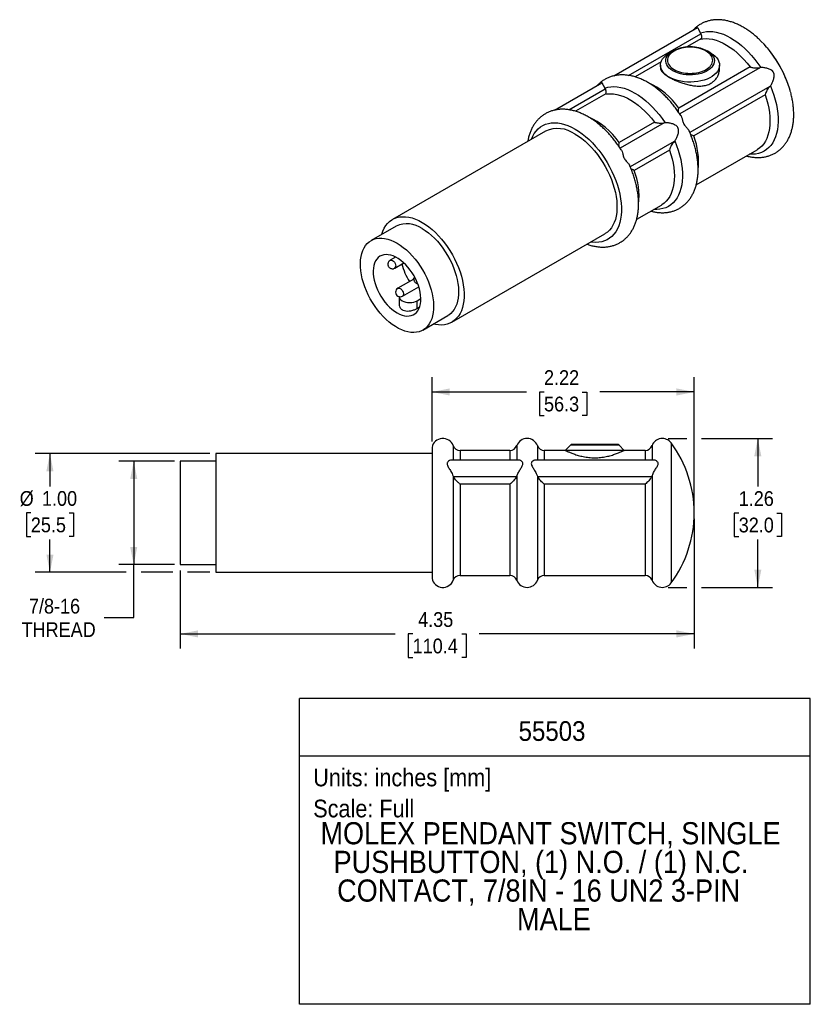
# Model space of a CAD drawing. Header units: inches. Extents: x 0.2 to 11, y 0 to 8.3.
# Tile 2 of 2: x 4.3 to 11, y 0 to 8.3. Entities that reach past the tile are written whole.
import ezdxf
from ezdxf.enums import TextEntityAlignment as Align

# ---------------------------------------------------------------- set-up
doc = ezdxf.new("R2010")
doc.units = ezdxf.units.IN
doc.header["$MEASUREMENT"] = 0
doc.linetypes.add('SLD-Solid', pattern=[0])
doc.layers.add('DIMENSIONS', color=140, linetype='SLD-Solid', lineweight=25)
doc.layers.add('TEXT', color=140, linetype='SLD-Solid', lineweight=25)
doc.layers.add('SLD-DEFPOINTS', color=7, linetype='Continuous', plot=False)
doc.layers.get('SLD-DEFPOINTS').off()
doc.styles.add('SLDTEXTSTYLE0', font='GOTHIC.TTF', dxfattribs={"width": 0.913})
doc.dimstyles.new('SLDDIMSTYLE0', dxfattribs={"dimtxt": 0.125, "dimasz": 0.15, "dimexe": 0, "dimexo": 0.0625, "dimgap": 0.03125, "dimtad": 0, "dimtih": 1, "dimtoh": 1, "dimrnd": 1e-09, "dimzin": 12, "dimdsep": 46, "dimtxsty": 'SLDTEXTSTYLE0', "dimsah": 1, "dimcen": 0.09, "dimadec": 0, "dimazin": 3, "dimtfac": 1, "dimtdec": 3, "dimtofl": 0, "dimtmove": 0, "dimatfit": 3, "dimfxl": 0, "dimfrac": 2, "dimtolj": 1, "dimtzin": 12, "dimarcsym": 0})
doc.dimstyles.new('SLDDIMSTYLE1', dxfattribs={"dimtxt": 0.125, "dimasz": 0.15, "dimexe": 0, "dimexo": 0.0625, "dimgap": 0.03125, "dimtad": 0, "dimtih": 1, "dimtoh": 1, "dimrnd": 1e-09, "dimzin": 12, "dimdsep": 46, "dimtxsty": 'SLDTEXTSTYLE0', "dimsah": 1, "dimcen": 0.09, "dimadec": 0, "dimazin": 3, "dimtfac": 1, "dimtofl": 0, "dimtmove": 0, "dimatfit": 3, "dimfxl": 0, "dimfrac": 2, "dimtolj": 1, "dimtzin": 12, "dimarcsym": 0})
doc.dimstyles.new('SLDDIMSTYLE2', dxfattribs={"dimtxt": 0.125, "dimasz": 0.15, "dimexe": 0, "dimexo": 0.0625, "dimgap": 0.03125, "dimtad": 0, "dimtih": 1, "dimtoh": 1, "dimrnd": 1e-09, "dimzin": 4, "dimdsep": 46, "dimtxsty": 'SLDTEXTSTYLE0', "dimsah": 1, "dimcen": 0.09, "dimadec": 0, "dimazin": 1, "dimtfac": 1, "dimtofl": 0, "dimtmove": 0, "dimatfit": 3, "dimfxl": 0, "dimfrac": 2, "dimtolj": 1, "dimtzin": 12, "dimarcsym": 0})

# ---------------------------------------------------------------- blocks, each defined once
blk = doc.blocks.new('SW_NOTE_0')
at = {"layer": 'TEXT', "color": 0, "insert": (0, 0.1916), "char_height": 0.15, "attachment_point": 1, "style": 'SLDTEXTSTYLE0'}
blk.add_mtext('Scale: Full', dxfattribs=at)
blk = doc.blocks.new('SW_NOTE_0_1')
at = {"layer": 'TEXT', "color": 0, "insert": (0, 0.1916), "char_height": 0.15, "attachment_point": 1, "style": 'SLDTEXTSTYLE0'}
blk.add_mtext('Units: inches [mm]', dxfattribs=at)
blk = doc.blocks.new('Block1')
at = {"layer": 'TEXT'}
for p, q in [((11.0001, 2.5891), (6.6789, 2.5891)), ((6.6789, 0.0001), (6.6789, 2.5891)), ((11.0001, 0.0001), (11.0001, 2.5891)), ((6.6789, 2.1022), (11.0001, 2.1022)), ((11.0001, 0.0001), (6.6789, 0.0001))]:
    blk.add_line(p, q, dxfattribs=at)
at = {"layer": 'TEXT', "color": 140}
for name, p in [('SW_NOTE_0_1', (6.7948, 1.8033)), ('SW_NOTE_0', (6.7948, 1.5405))]:
    blk.add_blockref(name, p, dxfattribs=at)
at = {"layer": 'TEXT', "color": 140, "style": 'SLDTEXTSTYLE0', "width": 0.913}
for tag, height, p in [('AUTOATTR0', 0.1667, (8.5323, 2.1793)), ('AUTOATTR1_0', 0.1875, (6.8562, 1.2978)), ('AUTOATTR1_1', 0.1875, (6.9674, 1.0554)), ('AUTOATTR1_2', 0.1875, (6.997, 0.8129)), ('AUTOATTR1_3', 0.1875, (8.5191, 0.5705))]:
    blk.add_attdef(tag, text='', height=height, dxfattribs=at).set_placement(p, align=Align.BOTTOM_LEFT)
blk = doc.blocks.new('_D')
at = {"layer": 'DIMENSIONS'}
for p, q in [((9.798, 4.7885), (9.9555, 4.7885)), ((10.0805, 4.7885), (10.6811, 4.7885)), ((10.5561, 4.7885), (10.5561, 4.3833)), ((10.3945, 4.1576), (10.3564, 4.1576)), ((10.3564, 4.1576), (10.3564, 3.9591)), ((10.7177, 4.1576), (10.7558, 4.1576)), ((10.7558, 4.1576), (10.7558, 3.9591)), ((10.3564, 3.9591), (10.3945, 3.9591)), ((10.5561, 3.5285), (10.5561, 3.9337)), ((10.7558, 3.9591), (10.7177, 3.9591)), ((9.798, 3.5285), (9.9555, 3.5285)), ((10.0805, 3.5285), (10.6811, 3.5285))]:
    blk.add_line(p, q, dxfattribs=at)
for points in [[(10.5561, 4.7885), (10.5261, 4.6385), (10.5861, 4.6385)], [(10.5561, 3.5285), (10.5861, 3.6785), (10.5261, 3.6785)]]:
    blk.add_solid(points, dxfattribs=at)
at = {"layer": 'DIMENSIONS', "char_height": 0.125, "attachment_point": 1, "style": 'SLDTEXTSTYLE0'}
for s, insert in [('1.26', (10.3945, 4.3426)), ('32.0', (10.3945, 4.1188))]:
    blk.add_mtext(s, dxfattribs=dict(at, insert=insert))
blk = doc.blocks.new('_D_1')
at = {"layer": 'DIMENSIONS'}
for p, q in [((10.018, 4.1085), (10.018, 3.0098)), ((5.67, 3.671), (5.67, 3.0098)), ((5.67, 3.1348), (7.4885, 3.1348)), ((7.6362, 3.1339), (7.5981, 3.1339)), ((7.5981, 3.1339), (7.5981, 2.9354)), ((8.0518, 3.1339), (8.0899, 3.1339)), ((8.0899, 3.1339), (8.0899, 2.9354)), ((10.018, 3.1348), (8.1995, 3.1348)), ((7.5981, 2.9354), (7.6362, 2.9354)), ((8.0899, 2.9354), (8.0518, 2.9354))]:
    blk.add_line(p, q, dxfattribs=at)
for points in [[(5.67, 3.1348), (5.82, 3.1048), (5.82, 3.1648)], [(10.018, 3.1348), (9.868, 3.1648), (9.868, 3.1048)]]:
    blk.add_solid(points, dxfattribs=at)
at = {"layer": 'DIMENSIONS', "char_height": 0.125, "attachment_point": 1, "style": 'SLDTEXTSTYLE0'}
for s, insert in [('4.35', (7.6824, 3.3189)), ('110.4', (7.6362, 3.0951))]:
    blk.add_mtext(s, dxfattribs=dict(at, insert=insert))
blk = doc.blocks.new('_D_2')
at = {"layer": 'DIMENSIONS'}
for p, q in [((5.62, 4.596), (5.1513, 4.596)), ((5.2763, 4.596), (5.2763, 3.721)), ((5.62, 3.721), (5.1513, 3.721)), ((5.2763, 3.2722), (5.2763, 3.721)), ((5.0263, 3.2722), (5.2763, 3.2722))]:
    blk.add_line(p, q, dxfattribs=at)
for points in [[(5.2763, 4.596), (5.2463, 4.446), (5.3063, 4.446)], [(5.2763, 3.721), (5.3063, 3.871), (5.2463, 3.871)]]:
    blk.add_solid(points, dxfattribs=at)
at = {"layer": 'DIMENSIONS', "char_height": 0.125, "attachment_point": 1, "style": 'SLDTEXTSTYLE0'}
for s, insert in [('7/8-16', (4.39, 3.4319)), ('THREAD', (4.3275, 3.2335))]:
    blk.add_mtext(s, dxfattribs=dict(at, insert=insert))
blk = doc.blocks.new('_D_3')
at = {"layer": 'DIMENSIONS'}
for p, q in [((5.92, 4.6608), (4.4426, 4.6608)), ((4.5676, 4.6608), (4.5676, 4.3824)), ((4.406, 4.1585), (4.3679, 4.1585)), ((4.3679, 4.1585), (4.3679, 3.9601)), ((4.7293, 4.1585), (4.7673, 4.1585)), ((4.7673, 4.1585), (4.7673, 3.9601)), ((4.3679, 3.9601), (4.406, 3.9601)), ((4.5676, 3.6562), (4.5676, 3.9347)), ((4.7673, 3.9601), (4.7293, 3.9601)), ((5.2138, 3.6562), (4.4426, 3.6562)), ((5.6075, 3.6562), (5.3388, 3.6562)), ((5.92, 3.6562), (5.7325, 3.6562))]:
    blk.add_line(p, q, dxfattribs=at)
for points in [[(4.5676, 4.6608), (4.5376, 4.5108), (4.5976, 4.5108)], [(4.5676, 3.6562), (4.5976, 3.8062), (4.5376, 3.8062)]]:
    blk.add_solid(points, dxfattribs=at)
at = {"layer": 'DIMENSIONS', "char_height": 0.125, "attachment_point": 1, "style": 'SLDTEXTSTYLE0'}
for s, insert in [('%%c', (4.3117, 4.3436)), ('1.00', (4.5003, 4.3436)), ('25.5', (4.406, 4.1198))]:
    blk.add_mtext(s, dxfattribs=dict(at, insert=insert))
blk = doc.blocks.new('_D_4')
at = {"layer": 'DIMENSIONS'}
for p, q in [((7.7998, 4.7635), (7.7998, 5.3072)), ((10.018, 4.2085), (10.018, 5.3072)), ((7.7998, 5.1822), (8.5996, 5.1822)), ((8.7473, 5.1813), (8.7092, 5.1813)), ((8.7092, 5.1813), (8.7092, 4.9828)), ((9.0705, 5.1813), (9.1086, 5.1813)), ((9.1086, 5.1813), (9.1086, 4.9828)), ((10.018, 5.1822), (9.2183, 5.1822)), ((8.7092, 4.9828), (8.7473, 4.9828)), ((9.1086, 4.9828), (9.0705, 4.9828))]:
    blk.add_line(p, q, dxfattribs=at)
for points in [[(7.7998, 5.1822), (7.9498, 5.1522), (7.9498, 5.2122)], [(10.018, 5.1822), (9.868, 5.2122), (9.868, 5.1522)]]:
    blk.add_solid(points, dxfattribs=at)
at = {"layer": 'DIMENSIONS', "char_height": 0.125, "attachment_point": 1, "style": 'SLDTEXTSTYLE0'}
for s, insert in [('2.22', (8.7473, 5.3663)), ('56.3', (8.7473, 5.1425))]:
    blk.add_mtext(s, dxfattribs=dict(at, insert=insert))

msp = doc.modelspace()

# ---------------------------------------------------------------- linework, layer by layer
for p, q in [((9.3394, 7.8574), (10.0464, 8.2656)), ((9.4623, 7.861), (10.0742, 8.2142)), ((10.0798, 8.1731), (9.9567, 8.1021)), ((9.8372, 8.0682), (9.806, 8.0502)), ((10.1596, 8.0502), (10.1284, 8.0682)), ((9.7373, 7.9754), (9.5174, 7.8484)), ((9.7328, 7.9481), (9.7328, 7.9233)), ((10.4905, 7.9323), (9.8871, 7.5839)), ((10.5726, 7.9264), (9.8954, 7.5355)), ((10.2328, 7.9233), (10.2328, 7.9481)), ((8.8355, 7.5666), (9.2374, 7.7986)), ((10.6577, 7.7682), (9.9808, 7.3775)), ((8.9585, 7.5701), (9.265, 7.7471)), ((9.2706, 7.706), (9.0136, 7.5576)), ((10.6172, 7.6968), (10.0137, 7.3484)), ((9.6814, 7.4652), (9.3833, 7.2931)), ((9.7635, 7.4593), (9.3916, 7.2447)), ((8.7586, 7.389), (7.4647, 6.6421)), ((9.8485, 7.3011), (9.477, 7.0866)), ((9.808, 7.2297), (9.5099, 7.0576)), ((10.0351, 6.9346), (10.5494, 7.2315)), ((9.5313, 6.6438), (9.7402, 6.7643)), ((7.4971, 6.586), (7.2849, 6.4635)), ((7.9669, 5.7721), (9.2608, 6.519)), ((7.492, 6.3237), (7.446, 6.2971)), ((7.4847, 6.23), (7.5614, 6.2743)), ((7.646, 6.1375), (7.5117, 6.06)), ((7.6515, 6.1575), (7.6447, 6.141)), ((7.5505, 5.9928), (7.688, 6.0722)), ((7.6871, 6.0674), (7.6896, 6.0671)), ((7.5221, 5.9887), (7.5221, 5.9197)), ((7.674, 5.9537), (7.7052, 5.9718)), ((7.674, 5.8892), (7.674, 5.9537)), ((7.674, 5.8892), (7.6951, 5.9014)), ((7.7224, 5.7057), (7.9345, 5.8282)), ((9.8228, 4.7508), (9.8228, 3.5662)), ((7.7998, 4.7135), (7.7998, 3.6035)), ((7.9789, 4.7281), (7.9789, 4.6063)), ((8.4585, 4.688), (8.0369, 4.688)), ((8.0369, 4.688), (8.0369, 4.6063)), ((8.4585, 4.688), (8.4585, 4.6063)), ((8.5165, 4.7281), (8.5165, 4.6063)), ((8.6914, 4.7281), (8.6914, 4.6063)), ((8.926, 4.688), (8.7494, 4.688)), ((8.7494, 4.688), (8.7494, 4.6063)), ((8.9701, 4.7322), (8.926, 4.688)), ((9.426, 4.688), (8.926, 4.688)), ((9.3818, 4.7322), (8.9701, 4.7322)), ((9.3677, 4.738), (8.9843, 4.738)), ((9.426, 4.688), (9.3818, 4.7322)), ((9.6029, 4.688), (9.426, 4.688)), ((9.6029, 4.688), (9.6029, 4.6063)), ((9.6609, 4.7282), (9.6609, 4.6063)), ((5.97, 4.596), (5.67, 4.596)), ((5.67, 4.596), (5.67, 3.721)), ((7.7998, 4.6608), (5.97, 4.6608)), ((5.97, 4.6608), (5.97, 3.6562)), ((8.5321, 4.6063), (7.9634, 4.6063)), ((9.6763, 4.6063), (8.6759, 4.6063)), ((7.9789, 4.4702), (7.9789, 3.589)), ((8.5133, 4.4633), (7.9822, 4.4633)), ((8.5165, 4.4702), (8.5165, 3.589)), ((8.6914, 4.4702), (8.6914, 3.589)), ((9.6577, 4.4633), (8.6947, 4.4633)), ((9.6609, 4.4703), (9.6609, 3.5888)), ((8.4585, 4.4019), (8.0369, 4.4019)), ((8.0369, 4.4019), (8.0369, 3.629)), ((8.4585, 4.4019), (8.4585, 3.629)), ((9.6029, 4.4019), (8.7494, 4.4019)), ((8.7494, 4.4019), (8.7494, 3.629)), ((9.6029, 4.4019), (9.6029, 3.629)), ((5.67, 3.721), (5.97, 3.721)), ((5.97, 3.6562), (7.7998, 3.6562)), ((8.0369, 3.629), (8.4585, 3.629)), ((8.7494, 3.629), (9.6029, 3.629))]:
    msp.add_line(p, q)
at = {"flags": 128}
for points in [[(10.0712, 8.2212), (10.0956, 8.2284), (10.1214, 8.2326), (10.1483, 8.2338), (10.1763, 8.232), (10.2051, 8.2272), (10.2347, 8.2194), (10.2647, 8.2088), (10.2951, 8.1952), (10.3257, 8.1789), (10.3563, 8.1599), (10.3867, 8.1384), (10.4167, 8.1143), (10.4463, 8.088), (10.4751, 8.0595), (10.5031, 8.029), (10.53, 7.9967), (10.5558, 7.9628), (10.5802, 7.9274)], [(10.0721, 8.1687), (10.0917, 8.172), (10.118, 8.1734), (10.1454, 8.1718), (10.1738, 8.167), (10.2028, 8.1592), (10.2323, 8.1484), (10.2622, 8.1346), (10.2923, 8.1179), (10.3223, 8.0985), (10.352, 8.0765), (10.3813, 8.0519), (10.41, 8.0251), (10.4379, 7.9961), (10.4648, 7.9651), (10.4905, 7.9323)], [(9.806, 7.8461), (9.7867, 7.8586), (9.77, 7.8724), (9.7562, 7.8872), (9.7455, 7.9027), (9.738, 7.919), (9.7337, 7.9356), (9.7329, 7.9523), (9.7354, 7.9691), (9.7413, 7.9855), (9.7505, 8.0014), (9.7627, 8.0166), (9.778, 8.0309), (9.796, 8.0441), (9.806, 8.0502)], [(9.8372, 7.9002), (9.8201, 7.9114), (9.8056, 7.9237), (9.7939, 7.937), (9.7851, 7.951), (9.7795, 7.9656), (9.777, 7.9805), (9.7779, 7.9954), (9.7819, 8.0101), (9.7891, 8.0244), (9.7994, 8.0381), (9.8125, 8.051), (9.8136, 8.0519)], [(10.1596, 8.0502), (10.1789, 8.0377), (10.1956, 8.0239), (10.2094, 8.0091), (10.2201, 7.9935), (10.2276, 7.9773), (10.2318, 7.9607), (10.2327, 7.9439), (10.2302, 7.9272), (10.2243, 7.9108), (10.2151, 7.8949), (10.2028, 7.8796), (10.1876, 7.8654), (10.1696, 7.8522), (10.149, 7.8403), (10.1262, 7.8299), (10.1014, 7.8211), (10.0751, 7.814), (10.0475, 7.8087), (10.019, 7.8053), (9.9901, 7.8039), (9.961, 7.8044), (9.9322, 7.8068), (9.9042, 7.8111), (9.8771, 7.8173), (9.8516, 7.8253), (9.8277, 7.8349), (9.806, 7.8461)], [(10.1522, 8.0517), (10.16, 8.0447), (10.1717, 8.0314), (10.1805, 8.0173), (10.1861, 8.0028), (10.1886, 7.9879), (10.1877, 7.973), (10.1837, 7.9583), (10.1765, 7.9439), (10.1662, 7.9302), (10.1531, 7.9174), (10.1372, 7.9056), (10.1189, 7.895), (10.0985, 7.8859), (10.0763, 7.8783), (10.0525, 7.8724), (10.0277, 7.8682), (10.0022, 7.8659), (9.9763, 7.8654), (9.9506, 7.8668), (9.9254, 7.8701), (9.901, 7.8751), (9.878, 7.8819), (9.8566, 7.8903), (9.8372, 7.9002)], [(9.2621, 7.754), (9.2865, 7.7612), (9.3123, 7.7653), (9.3392, 7.7665), (9.3671, 7.7647), (9.396, 7.7599), (9.4255, 7.7522), (9.4555, 7.7415), (9.4859, 7.728), (9.5165, 7.7117), (9.5471, 7.6927), (9.5775, 7.6711), (9.6075, 7.6471), (9.637, 7.6208), (9.6658, 7.5923), (9.6938, 7.5618), (9.7207, 7.5295), (9.7465, 7.4956), (9.7709, 7.4602)], [(10.6628, 7.7737), (10.6786, 7.7343), (10.6924, 7.6948), (10.704, 7.6553), (10.7134, 7.6162), (10.7206, 7.5777), (10.7255, 7.54), (10.7281, 7.5032), (10.7284, 7.4677), (10.7263, 7.4336), (10.7219, 7.4011), (10.7153, 7.3705), (10.7064, 7.3418), (10.6952, 7.3152), (10.682, 7.291), (10.6667, 7.2692), (10.6494, 7.25), (10.6302, 7.2334), (10.6093, 7.2197), (10.5868, 7.2088), (10.5627, 7.2008), (10.5373, 7.1957), (10.5106, 7.1937), (10.4853, 7.1945)], [(9.263, 7.7016), (9.2825, 7.7048), (9.3088, 7.7063), (9.3363, 7.7046), (9.3646, 7.6999), (9.3936, 7.6921), (9.4232, 7.6812), (9.4531, 7.6674), (9.4831, 7.6508), (9.5131, 7.6314), (9.5428, 7.6093), (9.5722, 7.5848), (9.6009, 7.5579), (9.6287, 7.5289), (9.6556, 7.4979), (9.6814, 7.4652)], [(10.6172, 7.6968), (10.6296, 7.659), (10.6399, 7.6214), (10.6481, 7.5843), (10.654, 7.5477), (10.6577, 7.5121), (10.6591, 7.4775), (10.6582, 7.4442), (10.655, 7.4125), (10.6495, 7.3824), (10.6419, 7.3542), (10.632, 7.3281), (10.62, 7.3042), (10.606, 7.2826), (10.59, 7.2635), (10.5721, 7.2471), (10.5525, 7.2333), (10.5494, 7.2315)], [(8.6405, 7.3209), (8.6516, 7.3461), (8.6649, 7.3696), (8.6803, 7.3905), (8.6976, 7.4089), (8.7167, 7.4247), (8.7376, 7.4377), (8.76, 7.4478), (8.7839, 7.455), (8.8092, 7.4593), (8.8356, 7.4607), (8.863, 7.4591), (8.8913, 7.4545), (8.9203, 7.4469), (8.9498, 7.4365), (8.9797, 7.4232), (9.0097, 7.4072)], [(9.0097, 7.4072), (9.0398, 7.3885), (9.0696, 7.3673), (9.0991, 7.3437), (9.1281, 7.3177), (9.1564, 7.2897), (9.1838, 7.2596), (9.2103, 7.2278), (9.2355, 7.1944), (9.2594, 7.1595), (9.2818, 7.1235), (9.3027, 7.0864), (9.3218, 7.0486), (9.3391, 7.0102), (9.3545, 6.9715), (9.3678, 6.9327), (9.3791, 6.894), (9.3881, 6.8557), (9.395, 6.8179), (9.3996, 6.7809), (9.4019, 6.745), (9.4019, 6.7103), (9.3996, 6.677), (9.395, 6.6453), (9.3881, 6.6155), (9.3791, 6.5876), (9.3678, 6.5619), (9.3545, 6.5385), (9.3391, 6.5175), (9.3218, 6.4991), (9.3027, 6.4834), (9.2818, 6.4704), (9.2594, 6.4603), (9.2355, 6.453), (9.2103, 6.4487), (9.1838, 6.4474), (9.1564, 6.449), (9.1428, 6.4509)], [(9.0097, 7.3642), (9.0383, 7.3464), (9.0667, 7.326), (9.0947, 7.3032), (9.1222, 7.2781), (9.1489, 7.251), (9.1748, 7.2219), (9.1995, 7.1911), (9.2231, 7.1587), (9.2452, 7.1251), (9.2659, 7.0903), (9.2848, 7.0546), (9.302, 7.0183), (9.3173, 6.9815), (9.3306, 6.9446), (9.3418, 6.9078), (9.3509, 6.8712), (9.3577, 6.8352), (9.3623, 6.7999), (9.3646, 6.7657), (9.3646, 6.7326), (9.3623, 6.7011), (9.3577, 6.6711), (9.3509, 6.643), (9.3418, 6.6169), (9.3306, 6.593), (9.3173, 6.5714), (9.302, 6.5523), (9.2848, 6.5358), (9.2659, 6.522), (9.2608, 6.519)], [(9.8536, 7.3065), (9.8693, 7.2671), (9.8831, 7.2276), (9.8947, 7.1881), (9.9041, 7.1491), (9.9113, 7.1105), (9.9162, 7.0728), (9.9188, 7.0361), (9.9191, 7.0006), (9.917, 6.9665), (9.9126, 6.934), (9.906, 6.9034), (9.8971, 6.8747), (9.8859, 6.8481), (9.8727, 6.8239), (9.8574, 6.8021), (9.8401, 6.7829), (9.821, 6.7664), (9.8, 6.7526), (9.7775, 6.7417), (9.7534, 6.7337), (9.728, 6.7287), (9.7014, 6.7267), (9.6763, 6.7274)], [(9.808, 7.2297), (9.8204, 7.1919), (9.8308, 7.1543), (9.8389, 7.1171), (9.8448, 7.0806), (9.8485, 7.045), (9.8499, 7.0104), (9.849, 6.9771), (9.8458, 6.9454), (9.8404, 6.9153), (9.8327, 6.8871), (9.8228, 6.861), (9.8108, 6.8371), (9.7968, 6.8155), (9.7808, 6.7964), (9.7629, 6.7799), (9.7433, 6.7662), (9.7402, 6.7643)], [(7.3737, 6.5147), (7.3747, 6.5181), (7.3837, 6.5442), (7.3949, 6.5682), (7.4082, 6.5897), (7.4235, 6.6088), (7.4407, 6.6253), (7.4597, 6.6391), (7.4803, 6.65), (7.5024, 6.6581), (7.526, 6.6633), (7.5508, 6.6655), (7.5766, 6.6648), (7.6033, 6.6611), (7.6308, 6.6544), (7.6588, 6.6448), (7.6872, 6.6324), (7.7158, 6.6172)], [(7.7158, 6.6172), (7.7444, 6.5994), (7.7728, 6.579), (7.8008, 6.5562), (7.8283, 6.5312), (7.855, 6.504), (7.8809, 6.475), (7.9056, 6.4441), (7.9292, 6.4118), (7.9513, 6.3781), (7.972, 6.3433), (7.9909, 6.3077), (8.0081, 6.2713), (8.0234, 6.2346), (8.0367, 6.1977), (8.0479, 6.1608), (8.057, 6.1242), (8.0638, 6.0882), (8.0684, 6.053), (8.0707, 6.0187), (8.0707, 5.9857), (8.0684, 5.9541), (8.0638, 5.9241), (8.057, 5.896), (8.0479, 5.8699), (8.0367, 5.846), (8.0234, 5.8244), (8.0081, 5.8054), (7.9909, 5.7889), (7.972, 5.7751), (7.9513, 5.7641), (7.9292, 5.756), (7.9056, 5.7508), (7.8809, 5.7486), (7.855, 5.7494), (7.8283, 5.7531), (7.8111, 5.757)], [(7.7158, 6.5643), (7.7424, 6.5476), (7.7688, 6.5284), (7.7948, 6.5069), (7.8202, 6.4831), (7.8449, 6.4572), (7.8686, 6.4295), (7.8911, 6.4002), (7.9124, 6.3694), (7.9322, 6.3375), (7.9504, 6.3045), (7.9669, 6.2709), (7.9815, 6.2368), (7.9941, 6.2024), (8.0047, 6.1681), (8.0131, 6.1341), (8.0194, 6.1006), (8.0234, 6.0679), (8.0251, 6.0362), (8.0245, 6.0058), (8.0217, 5.9769), (8.0165, 5.9497), (8.0092, 5.9244), (7.9997, 5.9012), (7.9881, 5.8803), (7.9744, 5.8617), (7.9589, 5.8458), (7.9415, 5.8325), (7.9345, 5.8282)], [(7.5037, 6.4419), (7.5303, 6.4252), (7.5567, 6.406), (7.5827, 6.3844), (7.6081, 6.3606), (7.6327, 6.3348), (7.6564, 6.3071), (7.679, 6.2778), (7.7003, 6.247), (7.7201, 6.215), (7.7383, 6.1821), (7.7547, 6.1484), (7.7693, 6.1143), (7.782, 6.0799), (7.7926, 6.0456), (7.801, 6.0116), (7.8073, 5.9781), (7.8112, 5.9454), (7.813, 5.9138), (7.8124, 5.8834), (7.8095, 5.8544), (7.8044, 5.8272), (7.7971, 5.8019), (7.7875, 5.7787), (7.7759, 5.7578), (7.7623, 5.7393), (7.7467, 5.7233), (7.7294, 5.71), (7.7104, 5.6995), (7.6898, 5.6918), (7.6679, 5.6871), (7.6447, 5.6853), (7.6205, 5.6864), (7.5955, 5.6905), (7.5697, 5.6975), (7.5435, 5.7074), (7.517, 5.72), (7.4904, 5.7354), (7.4638, 5.7534), (7.4376, 5.7738), (7.4119, 5.7965), (7.3868, 5.8213), (7.3626, 5.8481), (7.3395, 5.8766), (7.3176, 5.9067), (7.297, 5.9381), (7.278, 5.9706), (7.2606, 6.0039), (7.2451, 6.0378), (7.2314, 6.0721), (7.2198, 6.1065), (7.2103, 6.1407), (7.2029, 6.1745), (7.1978, 6.2076), (7.195, 6.2398), (7.1944, 6.2709), (7.1961, 6.3005), (7.2001, 6.3286), (7.2063, 6.3549), (7.2148, 6.3792), (7.2254, 6.4013), (7.238, 6.421), (7.2526, 6.4383), (7.2691, 6.4529), (7.2873, 6.4648), (7.3071, 6.4739), (7.3284, 6.4802), (7.3509, 6.4835), (7.3746, 6.4838), (7.3993, 6.4812), (7.4247, 6.4756), (7.4507, 6.4672), (7.4771, 6.4559), (7.5037, 6.4419)], [(7.5037, 5.8519), (7.5251, 5.8409), (7.5463, 5.8326), (7.567, 5.8271), (7.587, 5.8246), (7.606, 5.8251), (7.6239, 5.8284), (7.6404, 5.8347), (7.6553, 5.8438), (7.6686, 5.8557), (7.68, 5.8701), (7.6893, 5.887), (7.6966, 5.9061), (7.7017, 5.9272), (7.7046, 5.9501), (7.7051, 5.9745), (7.7034, 6.0002), (7.6994, 6.0268), (7.6933, 6.0541), (7.6849, 6.0818), (7.6745, 6.1094), (7.6622, 6.1368), (7.6481, 6.1636), (7.6323, 6.1895), (7.6151, 6.2142), (7.5966, 6.2375), (7.5771, 6.259), (7.5567, 6.2785), (7.5357, 6.2959), (7.5144, 6.3108), (7.493, 6.3232), (7.4716, 6.3329), (7.4507, 6.3397), (7.4303, 6.3437), (7.4108, 6.3448), (7.3923, 6.3429), (7.3751, 6.338), (7.3593, 6.3303), (7.3452, 6.3198), (7.3328, 6.3067), (7.3224, 6.291), (7.3141, 6.273), (7.3079, 6.2529), (7.3039, 6.2308), (7.3022, 6.2071), (7.3028, 6.182), (7.3056, 6.1558), (7.3107, 6.1288), (7.318, 6.1013), (7.3274, 6.0736), (7.3388, 6.0461), (7.352, 6.0189), (7.367, 5.9925), (7.3835, 5.9672), (7.4014, 5.9432), (7.4204, 5.9208), (7.4404, 5.9002), (7.4611, 5.8818), (7.4823, 5.8656), (7.5037, 5.8519)], [(7.446, 6.2971), (7.4492, 6.2985), (7.4569, 6.2986), (7.4653, 6.2952), (7.4738, 6.2888), (7.4815, 6.2799), (7.4875, 6.2694), (7.4914, 6.2583), (7.4927, 6.2478)], [(7.6432, 6.1358), (7.6444, 6.1403), (7.6462, 6.1441)], [(7.5117, 6.06), (7.514, 6.061), (7.5211, 6.0616), (7.5291, 6.0591), (7.5372, 6.0537), (7.5448, 6.0459), (7.5512, 6.0363), (7.5558, 6.0259), (7.5582, 6.0155), (7.5582, 6.006), (7.5558, 5.9984), (7.5512, 5.9933), (7.5505, 5.9928)], [(7.6896, 6.0672), (7.6843, 6.068), (7.6819, 6.0687)], [(7.5221, 5.9887), (7.5238, 5.98), (7.5288, 5.9704), (7.537, 5.9615), (7.5481, 5.9537), (7.5616, 5.9474), (7.577, 5.9426), (7.5937, 5.9397), (7.6111, 5.9387), (7.6284, 5.9397), (7.6451, 5.9426), (7.6605, 5.9474), (7.674, 5.9537)]]:
    msp.add_lwpolyline(points, dxfattribs=at)
for centre, radius, start, end in [((9.8886, 7.4609), 0.9794, 15.42072, 46.59359), ((9.9828, 7.8075), 0.2972, 55.2466, 124.70676), ((9.8738, 7.4529), 0.9961, 19.97245, 40.02217), ((9.3618, 7.2181), 0.6402, 34.85512, 65.63751), ((8.8579, 6.9272), 0.6402, 34.85512, 65.63751), ((8.8626, 7.1592), 0.2523, 54.33265, 114.35689), ((9.4542, 7.1295), 0.6008, 353.57935, 21.36918), ((8.9504, 6.8387), 0.6008, 353.57935, 21.36918), ((7.588, 6.3886), 0.2173, 53.96834, 114.7212), ((8.0002, 6.3722), 0.4667, 193.23132, 213.21279), ((7.474, 6.2455), 0.0188, 304.59218, 6.79605), ((7.5311, 6.0264), 0.0388, 119.99731, 299.99731), ((7.8915, 4.695), 0.0935, 20.71365, 168.5881), ((8.604, 4.695), 0.0935, 20.71365, 159.28635), ((9.748, 4.6955), 0.093, 36.48536, 159.414), ((9.0219, 4.1585), 0.9961, 0, 36.48536), ((8.0369, 4.75), 0.062, 200.71365, 270), ((8.4585, 4.75), 0.062, 270, 339.28635), ((8.7494, 4.75), 0.062, 200.71365, 270), ((8.9843, 4.718), 0.02, 90, 135), ((9.3677, 4.718), 0.02, 45, 90), ((9.6029, 4.75), 0.062, 270, 339.414), ((9.0219, 4.1585), 0.9961, 323.51464, 0), ((7.8915, 3.622), 0.0935, 191.4119, 339.28635), ((8.0369, 3.567), 0.062, 90, 159.28635), ((8.4585, 3.567), 0.062, 20.71365, 90), ((8.604, 3.622), 0.0935, 200.71365, 339.28635), ((8.7494, 3.567), 0.062, 90, 159.28635), ((9.6029, 3.567), 0.062, 20.586, 90), ((9.748, 3.6215), 0.093, 200.586, 323.51464)]:
    msp.add_arc(centre, radius, start, end)
for points, knots in [([(10.5625, 8.1716), (10.5605, 8.1735), (10.5489, 8.1848), (10.5266, 8.2036), (10.4957, 8.228), (10.4647, 8.2496), (10.4382, 8.266), (10.4113, 8.2809), (10.3836, 8.2945), (10.3507, 8.3079), (10.3177, 8.3186), (10.2848, 8.3264), (10.2524, 8.3312), (10.2207, 8.333), (10.1898, 8.3318), (10.16, 8.3277), (10.1315, 8.3208), (10.1043, 8.3112), (10.0787, 8.299), (10.0546, 8.2844), (10.0323, 8.2672), (10.0169, 8.2535), (10.0095, 8.245), (10.0083, 8.2436)], [0, 0, 0, 0, 0.0107617, 0.0658568, 0.1211169, 0.176544, 0.2289798, 0.2588463, 0.3144955, 0.3701663, 0.4256345, 0.4807074, 0.535174, 0.5888414, 0.641575, 0.6933281, 0.7441502, 0.7941752, 0.8435997, 0.8926592, 0.9415886, 0.9905818, 1, 1, 1, 1]), ([(10.0712, 8.2212), (10.0704, 8.2227), (10.0688, 8.2256), (10.0666, 8.2299), (10.0644, 8.2342), (10.0622, 8.2385), (10.0594, 8.244), (10.0559, 8.251), (10.0525, 8.2572), (10.0501, 8.2612), (10.0486, 8.2633), (10.0475, 8.2646), (10.0468, 8.2653), (10.0465, 8.2656)], [0, 0, 0, 0, 0.064741, 0.132449, 0.203209, 0.277092, 0.354162, 0.506552, 0.708619, 0.82719, 0.885919, 0.945608, 1, 1, 1, 1]), ([(10.0742, 8.2142), (10.0737, 8.2154), (10.0729, 8.2178), (10.0718, 8.2201), (10.0712, 8.2212)], [0, 0, 0, 0, 0.496164, 1, 1, 1, 1]), ([(10.0742, 8.2142), (10.0746, 8.2129), (10.0754, 8.2104), (10.0764, 8.2066), (10.0774, 8.2029), (10.0783, 8.1992), (10.079, 8.1956), (10.0796, 8.1921), (10.0802, 8.1882), (10.0805, 8.184), (10.0806, 8.1799), (10.0804, 8.1762), (10.08, 8.1742), (10.0798, 8.1731)], [0, 0, 0, 0, 0.0629196, 0.1285075, 0.1968798, 0.2681333, 0.3423495, 0.4195983, 0.4999412, 0.6185555, 0.7489879, 0.8647793, 1, 1, 1, 1]), ([(9.8472, 7.9107), (9.8113, 7.9315), (9.7911, 7.9596), (9.7911, 8.0183), (9.8113, 8.0465), (9.8832, 8.088), (9.932, 8.0996), (10.0336, 8.0996), (10.0824, 8.088), (10.1543, 8.0465), (10.1745, 8.0183), (10.1745, 7.9596), (10.1543, 7.9315), (10.0824, 7.89), (10.0336, 7.8783), (9.932, 7.8783), (9.8832, 7.89), (9.8472, 7.9107)], [0, 0, 0, 0, 0.125, 0.125, 0.25, 0.25, 0.375, 0.375, 0.5, 0.5, 0.625, 0.625, 0.75, 0.75, 0.875, 0.875, 1, 1, 1, 1]), ([(9.7336, 7.9233), (9.7335, 7.9201), (9.7334, 7.9116), (9.7411, 7.8975), (9.7563, 7.8804), (9.7779, 7.8632), (9.797, 7.8516), (9.806, 7.8461)], [0, 0, 0, 0, 0.132992, 0.354588, 0.572935, 0.7988, 1, 1, 1, 1]), ([(9.806, 7.8461), (9.8161, 7.8405), (9.8355, 7.8299), (9.8691, 7.8147), (9.9043, 7.8009), (9.942, 7.7886), (9.9818, 7.7786), (10.0231, 7.7719), (10.0644, 7.7698), (10.1044, 7.7737), (10.136, 7.7828), (10.1631, 7.7961), (10.1859, 7.8126), (10.2063, 7.8358), (10.2214, 7.8626), (10.2301, 7.8919), (10.2339, 7.9128), (10.2328, 7.9233), (10.2328, 7.9233)], [0, 0, 0, 0, 0.0682806, 0.1313832, 0.1961721, 0.2622119, 0.3298711, 0.4017338, 0.4756066, 0.5482521, 0.623494, 0.6664776, 0.7314334, 0.7984422, 0.8633566, 0.9299194, 0.9995809, 1, 1, 1, 1]), ([(10.4905, 7.9323), (10.4938, 7.9314), (10.4971, 7.9306), (10.5038, 7.9292), (10.5072, 7.9285), (10.5174, 7.9267), (10.5243, 7.9258), (10.5385, 7.9246), (10.5456, 7.9243), (10.5595, 7.9246), (10.5663, 7.9252), (10.5726, 7.9264)], [0, 0, 0, 0, 0.125, 0.125, 0.25, 0.25, 0.5, 0.5, 0.75, 0.75, 1, 1, 1, 1]), ([(10.6628, 7.7737), (10.6684, 7.7805), (10.6733, 7.7884), (10.6823, 7.806), (10.6861, 7.8154), (10.6921, 7.8352), (10.6943, 7.8454), (10.6953, 7.861), (10.6952, 7.8663), (10.6936, 7.8766), (10.692, 7.8817), (10.6871, 7.8908), (10.6837, 7.8949), (10.676, 7.9019), (10.6717, 7.9048), (10.6582, 7.9126), (10.6485, 7.9164), (10.6286, 7.9224), (10.6186, 7.9246), (10.6038, 7.9266), (10.5988, 7.9271), (10.5893, 7.9276), (10.5847, 7.9276), (10.5802, 7.9274)], [0, 0, 0, 0, 0.125, 0.125, 0.25, 0.25, 0.375, 0.375, 0.4375, 0.4375, 0.5, 0.5, 0.5625, 0.5625, 0.625, 0.625, 0.75, 0.75, 0.875, 0.875, 0.9375, 0.9375, 1, 1, 1, 1]), ([(9.9049, 7.5212), (9.8978, 7.5321), (9.8831, 7.5548), (9.859, 7.588), (9.8329, 7.621), (9.8056, 7.6526), (9.7773, 7.6825), (9.748, 7.7106), (9.7179, 7.7369), (9.6869, 7.7611), (9.656, 7.7827), (9.6294, 7.7991), (9.6026, 7.8139), (9.5749, 7.8275), (9.542, 7.841), (9.5089, 7.8517), (9.4761, 7.8594), (9.4437, 7.8642), (9.4119, 7.866), (9.381, 7.8649), (9.3512, 7.8608), (9.3226, 7.8539), (9.2954, 7.8443), (9.2698, 7.832), (9.2457, 7.8174), (9.2234, 7.8002), (9.2079, 7.7865), (9.2006, 7.778), (9.1994, 7.7766)], [0, 0, 0, 0, 0.037753, 0.079324, 0.120944, 0.162631, 0.204403, 0.246279, 0.288272, 0.330391, 0.372638, 0.412413, 0.435182, 0.477598, 0.52003, 0.562307, 0.60428, 0.645789, 0.686686, 0.726868, 0.766301, 0.805022, 0.843136, 0.88079, 0.918166, 0.955442, 0.992767, 1, 1, 1, 1]), ([(9.2621, 7.754), (9.2614, 7.7553), (9.26, 7.758), (9.2579, 7.7619), (9.2559, 7.7659), (9.2534, 7.7707), (9.2505, 7.7765), (9.2476, 7.7822), (9.2448, 7.7876), (9.2423, 7.7922), (9.2401, 7.7955), (9.2386, 7.7974), (9.2378, 7.7982), (9.2374, 7.7986)], [0, 0, 0, 0, 0.059042, 0.120229, 0.183622, 0.249279, 0.367704, 0.499391, 0.602266, 0.748971, 0.874501, 0.941661, 1, 1, 1, 1]), ([(9.265, 7.7471), (9.2646, 7.7482), (9.2638, 7.7506), (9.2626, 7.7529), (9.2621, 7.754)], [0, 0, 0, 0, 0.496248, 1, 1, 1, 1]), ([(10.6577, 7.7682), (10.6531, 7.7639), (10.6488, 7.7588), (10.6407, 7.7476), (10.637, 7.7416), (10.6269, 7.7231), (10.6213, 7.7098), (10.6172, 7.6968)], [0, 0, 0, 0, 0.25, 0.25, 0.5, 0.5, 1, 1, 1, 1]), ([(9.265, 7.7471), (9.2654, 7.7458), (9.2662, 7.7432), (9.2673, 7.7395), (9.2682, 7.7358), (9.2691, 7.7321), (9.2698, 7.7285), (9.2704, 7.725), (9.271, 7.7211), (9.2714, 7.7169), (9.2714, 7.7128), (9.2712, 7.709), (9.2709, 7.7071), (9.2707, 7.706)], [0, 0, 0, 0, 0.06292, 0.128509, 0.196882, 0.268136, 0.342353, 0.419603, 0.499947, 0.618558, 0.748986, 0.864778, 1, 1, 1, 1]), ([(10.4599, 7.1798), (10.4618, 7.1792), (10.4746, 7.1753), (10.4982, 7.1708), (10.5304, 7.1666), (10.562, 7.1656), (10.5926, 7.1675), (10.6221, 7.1724), (10.6503, 7.18), (10.677, 7.1903), (10.7023, 7.2031), (10.7259, 7.2184), (10.7479, 7.2361), (10.768, 7.256), (10.7864, 7.278), (10.8029, 7.3021), (10.8175, 7.3283), (10.83, 7.3565), (10.8405, 7.3866), (10.8488, 7.4185), (10.8549, 7.4521), (10.8588, 7.4871), (10.8603, 7.5234), (10.8596, 7.5607), (10.8566, 7.5988), (10.8514, 7.6375), (10.8439, 7.6767), (10.8377, 7.7044), (10.8334, 7.7191), (10.8329, 7.7206)], [0, 0, 0, 0, 0.0071557, 0.0485934, 0.0895333, 0.1298385, 0.1694232, 0.2082712, 0.2464377, 0.2840378, 0.3212291, 0.3581944, 0.3950957, 0.4320955, 0.4693783, 0.5071058, 0.5454038, 0.5843492, 0.6239609, 0.6641967, 0.7049629, 0.7461336, 0.7875744, 0.8291639, 0.8707986, 0.9124013, 0.9539372, 0.9953904, 1, 1, 1, 1]), ([(9.8863, 7.5493), (9.8858, 7.5535), (9.8847, 7.563), (9.8861, 7.5763), (9.8871, 7.5838), (9.8871, 7.5839)], [0, 0, 0, 0, 0.444647, 0.993543, 1, 1, 1, 1]), ([(9.401, 7.2304), (9.394, 7.2412), (9.3793, 7.264), (9.3551, 7.2972), (9.3291, 7.3302), (9.3018, 7.3617), (9.2735, 7.3916), (9.2442, 7.4198), (9.2141, 7.446), (9.1831, 7.4702), (9.1522, 7.4919), (9.1256, 7.5082), (9.0988, 7.5231), (9.0711, 7.5367), (9.0381, 7.5501), (9.0051, 7.5608), (8.9723, 7.5686), (8.9399, 7.5734), (8.9081, 7.5752), (8.8772, 7.574), (8.8474, 7.5699), (8.8188, 7.563), (8.7916, 7.5534), (8.766, 7.5412), (8.7419, 7.5265), (8.7195, 7.5095), (8.6988, 7.4902), (8.68, 7.4687), (8.663, 7.4451), (8.6479, 7.4194), (8.6348, 7.3918), (8.6238, 7.3621), (8.6152, 7.3326), (8.6114, 7.3123), (8.6096, 7.3031)], [0, 0, 0, 0, 0.029953, 0.062934, 0.095954, 0.129027, 0.162168, 0.195391, 0.228707, 0.262124, 0.295642, 0.327198, 0.345262, 0.378914, 0.412579, 0.44612, 0.47942, 0.512352, 0.544798, 0.576678, 0.607963, 0.638684, 0.668922, 0.698796, 0.728449, 0.758023, 0.787635, 0.817436, 0.847562, 0.878123, 0.909191, 0.940795, 0.972916, 1, 1, 1, 1]), ([(9.9047, 7.5212), (9.9053, 7.5203), (9.9096, 7.5143), (9.9151, 7.4978), (9.9204, 7.4754), (9.9267, 7.4555), (9.9352, 7.4399), (9.9457, 7.4274), (9.9558, 7.4166), (9.9646, 7.4068), (9.9715, 7.398), (9.9739, 7.3928), (9.975, 7.3905)], [0, 0, 0, 0, 0.030118, 0.208153, 0.372959, 0.458288, 0.544579, 0.642007, 0.732057, 0.824366, 0.922375, 1, 1, 1, 1]), ([(9.6814, 7.4652), (9.6846, 7.4643), (9.6879, 7.4635), (9.6946, 7.462), (9.698, 7.4614), (9.7082, 7.4596), (9.7152, 7.4586), (9.7294, 7.4574), (9.7364, 7.4572), (9.7503, 7.4575), (9.7572, 7.4581), (9.7635, 7.4593)], [0, 0, 0, 0, 0.125, 0.125, 0.25, 0.25, 0.5, 0.5, 0.75, 0.75, 1, 1, 1, 1]), ([(9.8536, 7.3065), (9.8591, 7.3133), (9.8641, 7.3212), (9.8731, 7.3388), (9.877, 7.3483), (9.883, 7.368), (9.8853, 7.3783), (9.8863, 7.3939), (9.8862, 7.3992), (9.8846, 7.4096), (9.883, 7.4147), (9.8781, 7.4238), (9.8747, 7.4279), (9.867, 7.4349), (9.8627, 7.4378), (9.8491, 7.4456), (9.8394, 7.4493), (9.8194, 7.4554), (9.8094, 7.4575), (9.7945, 7.4595), (9.7895, 7.46), (9.78, 7.4605), (9.7754, 7.4605), (9.7709, 7.4602)], [0, 0, 0, 0, 0.125, 0.125, 0.25, 0.25, 0.375, 0.375, 0.4375, 0.4375, 0.5, 0.5, 0.5625, 0.5625, 0.625, 0.625, 0.75, 0.75, 0.875, 0.875, 0.9375, 0.9375, 1, 1, 1, 1]), ([(9.6508, 6.7128), (9.6527, 6.7122), (9.6655, 6.7083), (9.6891, 6.7038), (9.7214, 6.6995), (9.753, 6.6986), (9.7836, 6.7005), (9.8131, 6.7054), (9.8413, 6.713), (9.8681, 6.7233), (9.8934, 6.7362), (9.917, 6.7515), (9.939, 6.7691), (9.9592, 6.789), (9.9775, 6.8111), (9.994, 6.8352), (10.0086, 6.8614), (10.0212, 6.8896), (10.0317, 6.9197), (10.04, 6.9516), (10.0461, 6.9852), (10.05, 7.0202), (10.0515, 7.0565), (10.0508, 7.0938), (10.0478, 7.1319), (10.0426, 7.1707), (10.0353, 7.2098), (10.0258, 7.2492), (10.0143, 7.2887), (10.0009, 7.3281), (9.9878, 7.3621), (9.9785, 7.3827), (9.975, 7.3905)], [0, 0, 0, 0, 0.006251, 0.042479, 0.078269, 0.113501, 0.148101, 0.182055, 0.215413, 0.248274, 0.280778, 0.313084, 0.345334, 0.37767, 0.410253, 0.443225, 0.476696, 0.510735, 0.545357, 0.580528, 0.616165, 0.652157, 0.688388, 0.72475, 0.761153, 0.797528, 0.833845, 0.870089, 0.906258, 0.942356, 0.978393, 1, 1, 1, 1]), ([(10.0137, 7.3484), (10.0136, 7.3484), (10.0084, 7.3508), (9.999, 7.3555), (9.9897, 7.3604), (9.9871, 7.3627), (9.987, 7.3628)], [0, 0, 0, 0, 0.007176, 0.487357, 0.981784, 1, 1, 1, 1]), ([(9.3825, 7.2585), (9.382, 7.2627), (9.3809, 7.2721), (9.3823, 7.2855), (9.3832, 7.293), (9.3833, 7.2931)], [0, 0, 0, 0, 0.444647, 0.993543, 1, 1, 1, 1]), ([(9.8485, 7.3011), (9.8439, 7.2968), (9.8396, 7.2917), (9.8315, 7.2805), (9.8278, 7.2745), (9.8177, 7.256), (9.8121, 7.2427), (9.808, 7.2297)], [0, 0, 0, 0, 0.25, 0.25, 0.5, 0.5, 1, 1, 1, 1]), ([(9.4009, 7.2303), (9.4015, 7.2294), (9.4058, 7.2235), (9.4113, 7.207), (9.4166, 7.1846), (9.4229, 7.1646), (9.4313, 7.1491), (9.4419, 7.1365), (9.452, 7.1257), (9.4607, 7.116), (9.4677, 7.1072), (9.4701, 7.1019), (9.4712, 7.0996)], [0, 0, 0, 0, 0.030118, 0.208153, 0.372959, 0.458288, 0.544579, 0.642007, 0.732057, 0.824366, 0.922375, 1, 1, 1, 1]), ([(9.112, 6.4331), (9.1145, 6.4321), (9.128, 6.4268), (9.1526, 6.4199), (9.1853, 6.4127), (9.2176, 6.4088), (9.2492, 6.4077), (9.2798, 6.4097), (9.3093, 6.4145), (9.3375, 6.4221), (9.3643, 6.4324), (9.3896, 6.4453), (9.4132, 6.4606), (9.4352, 6.4783), (9.4554, 6.4982), (9.4737, 6.5202), (9.4902, 6.5444), (9.5048, 6.5706), (9.5174, 6.5987), (9.5279, 6.6289), (9.5362, 6.6608), (9.5423, 6.6943), (9.5462, 6.7293), (9.5477, 6.7656), (9.547, 6.8029), (9.544, 6.8411), (9.5388, 6.8798), (9.5314, 6.919), (9.522, 6.9584), (9.5105, 6.9979), (9.497, 7.0373), (9.484, 7.0713), (9.4747, 7.0919), (9.4712, 7.0996)], [0, 0, 0, 0, 0.008223, 0.043385, 0.078259, 0.112712, 0.146627, 0.179934, 0.21262, 0.244731, 0.276365, 0.307654, 0.338753, 0.369797, 0.400925, 0.432291, 0.464031, 0.496251, 0.529017, 0.562346, 0.596202, 0.630507, 0.665155, 0.700032, 0.735036, 0.770078, 0.805094, 0.840054, 0.874943, 0.90976, 0.94451, 0.9792, 1, 1, 1, 1]), ([(9.5099, 7.0576), (9.5098, 7.0576), (9.5046, 7.0599), (9.4952, 7.0646), (9.4859, 7.0695), (9.4833, 7.0718), (9.4832, 7.0719)], [0, 0, 0, 0, 0.0071761, 0.4873572, 0.9817836, 1, 1, 1, 1]), ([(7.4318, 6.283), (7.4302, 6.2797), (7.428, 6.2751), (7.4266, 6.2673), (7.4264, 6.2602), (7.4282, 6.2515), (7.4321, 6.2428), (7.4385, 6.235), (7.447, 6.2289), (7.4571, 6.2252), (7.4677, 6.2245), (7.4772, 6.2262), (7.4824, 6.229), (7.4846, 6.2302)], [0, 0, 0, 0, 0.105712, 0.152268, 0.23131, 0.317553, 0.411754, 0.510836, 0.613189, 0.718199, 0.826396, 0.924634, 1, 1, 1, 1]), ([(7.4461, 6.297), (7.4455, 6.2967), (7.4429, 6.2955), (7.4389, 6.2921), (7.4347, 6.2876), (7.4326, 6.2843), (7.4318, 6.283)], [0, 0, 0, 0, 0.095573, 0.41257, 0.77386, 1, 1, 1, 1]), ([(7.651, 6.1564), (7.6494, 6.1532), (7.6472, 6.1485), (7.6458, 6.1408), (7.6456, 6.1336), (7.6474, 6.1249), (7.6513, 6.1163), (7.6577, 6.1084), (7.6662, 6.1025), (7.6734, 6.0993), (7.6776, 6.0991), (7.6783, 6.099)], [0, 0, 0, 0, 0.1433086, 0.2064222, 0.3135752, 0.43049, 0.5581931, 0.6925131, 0.8312671, 0.9736247, 1, 1, 1, 1]), ([(7.5232, 5.9197), (7.5231, 5.9155), (7.5228, 5.904), (7.5335, 5.8872), (7.5529, 5.8734), (7.5785, 5.8667), (7.6073, 5.8668), (7.637, 5.8729), (7.6598, 5.8815), (7.6707, 5.8874), (7.674, 5.8892)], [0, 0, 0, 0, 0.085715, 0.231343, 0.372445, 0.508719, 0.64671, 0.790439, 0.935696, 1, 1, 1, 1]), ([(8.926, 4.688), (8.926, 4.688), (8.9264, 4.6878), (8.928, 4.6871), (8.9293, 4.6865), (8.9342, 4.6842), (8.9391, 4.6819), (8.9486, 4.6777), (8.9522, 4.6762), (8.9599, 4.6729), (8.9642, 4.6711), (8.9777, 4.6656), (8.988, 4.6616), (9.011, 4.6535), (9.0235, 4.6494), (9.0435, 4.6437), (9.0505, 4.6418), (9.0648, 4.6383), (9.0723, 4.6366), (9.0949, 4.6321), (9.1105, 4.6296), (9.1428, 4.6262), (9.1596, 4.6253), (9.1932, 4.6253), (9.2096, 4.6262), (9.2419, 4.6296), (9.2578, 4.6322), (9.2879, 4.6383), (9.3022, 4.6419), (9.3223, 4.6477), (9.3289, 4.6497), (9.3413, 4.6537), (9.3473, 4.6557), (9.3586, 4.6597), (9.364, 4.6617), (9.3742, 4.6656), (9.3791, 4.6676), (9.3927, 4.6731), (9.4004, 4.6764), (9.4098, 4.6806), (9.4126, 4.6818), (9.4174, 4.684), (9.4195, 4.685), (9.4244, 4.6872), (9.426, 4.688), (9.426, 4.688)], [0, 0, 0, 0, 0.03125, 0.03125, 0.0625, 0.0625, 0.125, 0.125, 0.15625, 0.15625, 0.1875, 0.1875, 0.25, 0.25, 0.3125, 0.3125, 0.34375, 0.34375, 0.375, 0.375, 0.4375, 0.4375, 0.5, 0.5, 0.5625, 0.5625, 0.625, 0.625, 0.6875, 0.6875, 0.71875, 0.71875, 0.75, 0.75, 0.78125, 0.78125, 0.8125, 0.8125, 0.875, 0.875, 0.90625, 0.90625, 0.9375, 0.9375, 1, 1, 1, 1]), ([(7.9634, 4.6059), (7.9583, 4.6053), (7.9479, 4.6042), (7.9341, 4.5942), (7.9268, 4.5817), (7.9268, 4.5685), (7.9332, 4.5542), (7.9418, 4.5396), (7.9511, 4.5245), (7.9606, 4.5085), (7.9707, 4.4901), (7.976, 4.4774), (7.9789, 4.4702)], [0, 0, 0, 0, 0.14551, 0.29467, 0.371898, 0.449997, 0.538175, 0.619676, 0.703221, 0.791926, 0.882899, 1, 1, 1, 1]), ([(8.5165, 4.4702), (8.5185, 4.4751), (8.5224, 4.4849), (8.5328, 4.5051), (8.5471, 4.5292), (8.5614, 4.5518), (8.5687, 4.5692), (8.5687, 4.5824), (8.5623, 4.5924), (8.5537, 4.5996), (8.5444, 4.6042), (8.537, 4.6065), (8.5331, 4.6061), (8.5321, 4.606)], [0, 0, 0, 0, 0.0800538, 0.1627994, 0.3239339, 0.4730953, 0.5503245, 0.6284246, 0.7166039, 0.7981054, 0.8816521, 0.9703579, 1, 1, 1, 1]), ([(8.6759, 4.6059), (8.6708, 4.6053), (8.6604, 4.6042), (8.6466, 4.5942), (8.6393, 4.5817), (8.6393, 4.5685), (8.6457, 4.5542), (8.6543, 4.5396), (8.6636, 4.5245), (8.6731, 4.5085), (8.6832, 4.4901), (8.6885, 4.4774), (8.6914, 4.4702)], [0, 0, 0, 0, 0.14551, 0.2946696, 0.3718979, 0.449997, 0.5381752, 0.6196757, 0.7032214, 0.7919261, 0.8828989, 1, 1, 1, 1]), ([(9.6609, 4.4703), (9.6629, 4.4752), (9.6668, 4.4851), (9.6771, 4.5052), (9.6913, 4.5292), (9.7056, 4.5518), (9.7128, 4.5693), (9.7127, 4.5825), (9.7063, 4.5925), (9.6977, 4.5997), (9.6884, 4.6043), (9.681, 4.6065), (9.6772, 4.6061), (9.6763, 4.606)], [0, 0, 0, 0, 0.079946, 0.162578, 0.323495, 0.47291, 0.550338, 0.628633, 0.717427, 0.799444, 0.883526, 0.972599, 1, 1, 1, 1]), ([(8.0369, 4.4019), (8.0344, 4.404), (8.0318, 4.4063), (8.0267, 4.4108), (8.0242, 4.4131), (8.0166, 4.4203), (8.0117, 4.4253), (8.0021, 4.4358), (7.9975, 4.4411), (7.9891, 4.4522), (7.9853, 4.4578), (7.9822, 4.4633)], [0, 0, 0, 0, 0.125, 0.125, 0.25, 0.25, 0.5, 0.5, 0.75, 0.75, 1, 1, 1, 1]), ([(8.5133, 4.4633), (8.5102, 4.4578), (8.5065, 4.4523), (8.4981, 4.4413), (8.4935, 4.4358), (8.4792, 4.4203), (8.4688, 4.4105), (8.4585, 4.4019)], [0, 0, 0, 0, 0.25, 0.25, 0.5, 0.5, 1, 1, 1, 1]), ([(8.7494, 4.4019), (8.7469, 4.404), (8.7443, 4.4063), (8.7392, 4.4108), (8.7367, 4.4131), (8.7291, 4.4203), (8.7242, 4.4253), (8.7146, 4.4358), (8.71, 4.4411), (8.7016, 4.4522), (8.6978, 4.4578), (8.6947, 4.4633)], [0, 0, 0, 0, 0.125, 0.125, 0.25, 0.25, 0.5, 0.5, 0.75, 0.75, 1, 1, 1, 1]), ([(9.6577, 4.4633), (9.6546, 4.4578), (9.6508, 4.4523), (9.6424, 4.4413), (9.6378, 4.4358), (9.6236, 4.4203), (9.6131, 4.4105), (9.6029, 4.4019)], [0, 0, 0, 0, 0.25, 0.25, 0.5, 0.5, 1, 1, 1, 1])]:
    msp.add_open_spline(points, degree=3, knots=knots)
for points in [[(10.5802, 7.9274), (10.5777, 7.9272), (10.5752, 7.9269), (10.5726, 7.9264)], [(10.6577, 7.7682), (10.6596, 7.77), (10.6613, 7.7718), (10.6628, 7.7737)], [(9.7709, 7.4602), (9.7685, 7.4601), (9.766, 7.4598), (9.7635, 7.4593)], [(9.8485, 7.3011), (9.8504, 7.3029), (9.8521, 7.3047), (9.8536, 7.3065)], [(7.9789, 4.4702), (7.9798, 4.4678), (7.9809, 4.4655), (7.9822, 4.4633)], [(8.5133, 4.4633), (8.5146, 4.4655), (8.5156, 4.4678), (8.5165, 4.4702)], [(8.6914, 4.4702), (8.6923, 4.4678), (8.6934, 4.4655), (8.6947, 4.4633)], [(9.6577, 4.4633), (9.6589, 4.4655), (9.66, 4.4679), (9.6609, 4.4703)]]:
    msp.add_open_spline(points, degree=3)

# ---------------------------------------------------------------- block references
at = {"layer": 'SLD-DEFPOINTS'}
msp.add_blockref('Block1', (0, 0), dxfattribs=at).add_auto_attribs({'AUTOATTR0': '55503', 'AUTOATTR1_0': 'MOLEX PENDANT SWITCH, SINGLE ', 'AUTOATTR1_1': 'PUSHBUTTON, (1) N.O. / (1) N.C. ', 'AUTOATTR1_2': 'CONTACT, 7/8IN - 16 UN2 3-PIN ', 'AUTOATTR1_3': 'MALE'})

# ---------------------------------------------------------------- dimensions: what is measured, and where the dimension line sits
at = {"layer": 'DIMENSIONS'}
dim = msp.add_linear_dim(base=(10.018, 5.1822), p1=(7.7998, 4.7135), p2=(10.018, 4.1585), dimstyle='SLDDIMSTYLE0', dxfattribs=at)
dim.commit()
dim.dimension.update_dxf_attribs({"geometry": '_D_4', "text_midpoint": (8.9089, 5.1822), "dimtype": 160})
for base, p1, p2, angle, picture, middle in [((10.5561, 3.5285), (9.748, 4.7885), (9.748, 3.5285), 90, '_D', (10.5561, 4.1585)), ((10.018, 3.1348), (5.67, 3.721), (10.018, 4.1585), 0, '_D_1', (7.844, 3.1348))]:
    dim = msp.add_linear_dim(base=base, p1=p1, p2=p2, angle=angle, dimstyle='SLDDIMSTYLE0', dxfattribs=at)
    dim.commit()
    dim.dimension.update_dxf_attribs({"geometry": picture, "text_midpoint": middle, "dimtype": 160})
for base, p1, p2, text, dimstyle, picture, middle in [((4.5676, 3.6562), (5.97, 4.6608), (5.97, 3.6562), '%%c<>', 'SLDDIMSTYLE2', '_D_3', (4.5676, 4.1585)), ((5.2763, 3.721), (5.67, 4.596), (5.67, 3.721), '7/8-16\\PTHREAD', 'SLDDIMSTYLE1', '_D_2', (5.2763, 3.2722))]:
    dim = msp.add_linear_dim(base=base, p1=p1, p2=p2, angle=90, text=text, dimstyle=dimstyle, dxfattribs=at)
    dim.commit()
    dim.dimension.update_dxf_attribs({"geometry": picture, "text_midpoint": middle, "dimtype": 160})

doc.saveas('drawing.dxf')
